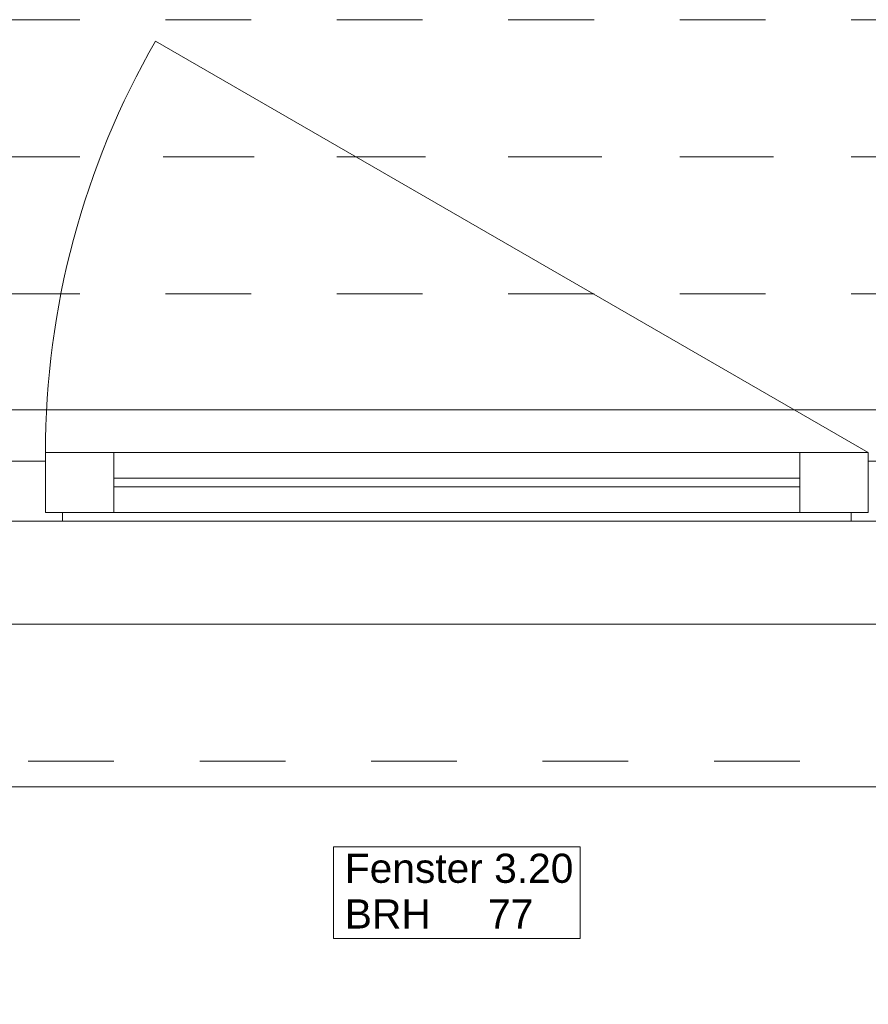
# Model space of a CAD drawing. Header units: metres. Extents: x -3.5 to 65.3, y -10.9 to 16.7.
# Tile 9 of 213: x 5.4 to 6.4, y -0.4 to 0.7. Entities that reach past the tile are written whole.
import ezdxf

# ---------------------------------------------------------------- set-up
doc = ezdxf.new("R2010")
doc.units = ezdxf.units.M
doc.header["$MEASUREMENT"] = 0
for name, pattern in [('Achse', [0.08, 0.04, -0.02, 0, -0.02]), ('Strichlinie doppelt', [0.218722, 0.105833, -0.042333, 0.028222, -0.042333]), ('Strichlinie eng', [0.046, 0.03, -0.016]), ('Untersicht', [0.04, 0.03, -0.01])]:
    doc.linetypes.add(name, pattern=pattern)
for name, color, linetype in [('451 - Universal.Achsen Raster', 7, 'Continuous'), ('603 - Struktur.Bodenplatte_ Decke Roh', 7, 'Continuous'), ('604 - Struktur.Wand Aussen', 7, 'Continuous'), ('608 - Struktur.Träger', 7, 'Continuous')]:
    doc.layers.add(name, color=color, linetype=linetype)
doc.styles.add('ERSTELLTER_STIL_1', font='txt')

msp = doc.modelspace()

# ---------------------------------------------------------------- linework, layer by layer
at = {"layer": '451 - Universal.Achsen Raster', "color": 160, "linetype": 'Strichlinie doppelt', "lineweight": 9, "true_color": 0x3232ff}
msp.add_line((64.935, 0.55), (-3.175, 0.55), dxfattribs=at)
at = {"layer": '603 - Struktur.Bodenplatte_ Decke Roh', "color": 7, "linetype": 'Continuous', "lineweight": 18, "flags": 128}
msp.add_lwpolyline([(-0.015, 0.005), (43.73, 0.005)], dxfattribs=at)
at = {"layer": '604 - Struktur.Wand Aussen', "color": 7, "linetype": 'Continuous', "lineweight": 9}
for p, q in [((6.4, 0.205), (5.5686, 0.685)), ((4.73, 0.255), (7.11, 0.255)), ((4.82, -0.185), (7.02, -0.185))]:
    msp.add_line(p, q, dxfattribs=at)
at = {"layer": '604 - Struktur.Wand Aussen', "color": 7, "linetype": 'Strichlinie eng', "lineweight": 9}
for p, q in [((4.73, 0.255), (7.11, 0.255)), ((4.82, -0.155), (7.02, -0.155))]:
    msp.add_line(p, q, dxfattribs=at)
at = {"layer": '604 - Struktur.Wand Aussen', "color": 7, "linetype": 'Continuous', "lineweight": 13}
for p, q in [((5.44, 0.135), (5.44, 0.205)), ((5.44, 0.205), (5.52, 0.205)), ((5.52, 0.205), (6.32, 0.205)), ((5.52, 0.205), (5.52, 0.135)), ((6.32, 0.135), (6.32, 0.205)), ((6.32, 0.205), (6.4, 0.205)), ((6.4, 0.205), (6.4, 0.135)), ((5.4, 0.195), (5.42, 0.195)), ((5.42, 0.195), (5.44, 0.195)), ((5.44, 0.195), (5.44, 0.135)), ((6.4, 0.135), (6.4, 0.195)), ((6.4, 0.195), (6.42, 0.195)), ((5.52, 0.175), (6.32, 0.175)), ((6.32, 0.165), (5.52, 0.165)), ((5.44, 0.135), (5.46, 0.135)), ((5.52, 0.135), (5.44, 0.135)), ((5.46, 0.135), (5.46, 0.125)), ((6.32, 0.135), (5.52, 0.135)), ((6.4, 0.135), (6.32, 0.135)), ((6.38, 0.125), (6.38, 0.135)), ((6.38, 0.135), (6.4, 0.135)), ((5.42, 0.125), (5.38, 0.125)), ((5.46, 0.125), (5.42, 0.125)), ((6.38, 0.125), (5.46, 0.125)), ((6.42, 0.125), (6.38, 0.125))]:
    msp.add_line(p, q, dxfattribs=at)
at = {"layer": '604 - Struktur.Wand Aussen', "color": 7, "linetype": 'Continuous', "lineweight": 9, "flags": 128}
msp.add_lwpolyline([(5.7762, -0.3619), (6.0638, -0.3619), (6.0638, -0.3084), (6.0638, -0.255), (5.7762, -0.255), (5.7762, -0.3084)], close=True, dxfattribs=at)
at = {"layer": '604 - Struktur.Wand Aussen', "color": 7, "linetype": 'Continuous', "lineweight": 9}
msp.add_arc((6.4, 0.205), 0.96, 150, 180, dxfattribs=at)
at = {"layer": '608 - Struktur.Träger', "color": 7, "linetype": 'Untersicht', "lineweight": 13}
for p, q in [((0.38, 0.71), (61.88, 0.71)), ((0.38, 0.39), (61.88, 0.39))]:
    msp.add_line(p, q, dxfattribs=at)
at = {"layer": '608 - Struktur.Träger', "color": 7, "linetype": 'Achse', "lineweight": 9}
msp.add_line((0.38, 0.55), (61.88, 0.55), dxfattribs=at)

# ---------------------------------------------------------------- texts
at = {"layer": '604 - Struktur.Wand Aussen', "color": 7, "lineweight": 9, "char_height": 0.034, "style": 'ERSTELLTER_STIL_1'}
for s, insert, attachment_point in [('\\A1;{\\pql;\\pt0;\\fArial|b0|i0|c0|p38;Fenster 3.20}', (5.7893, -0.2974), 7), ('\\A1;{\\pql;\\pt0;\\fArial|b0|i0|c0|p38;}', (6.008, -0.3084), 1), ('\\A1;{\\pql;\\pt0;\\fArial|b0|i0|c0|p38;BRH}', (5.7893, -0.3162), 1), ('\\A1;{\\pql;\\pt0,0.02;\\fArial|b0|i0|c0|p38;77\\fArial|b0|i0|c0|p38;\\A1{\\H.66x;\\S^  ;}\\fArial|b0|i0|c0|p38;\\fArial|b0|i0|c0|p38;\\A1{\\H.66x;\\S^  ;}}', (5.9564, -0.3162), 1)]:
    msp.add_mtext(s, dxfattribs=dict(at, insert=insert, attachment_point=attachment_point))

doc.saveas('drawing.dxf')
